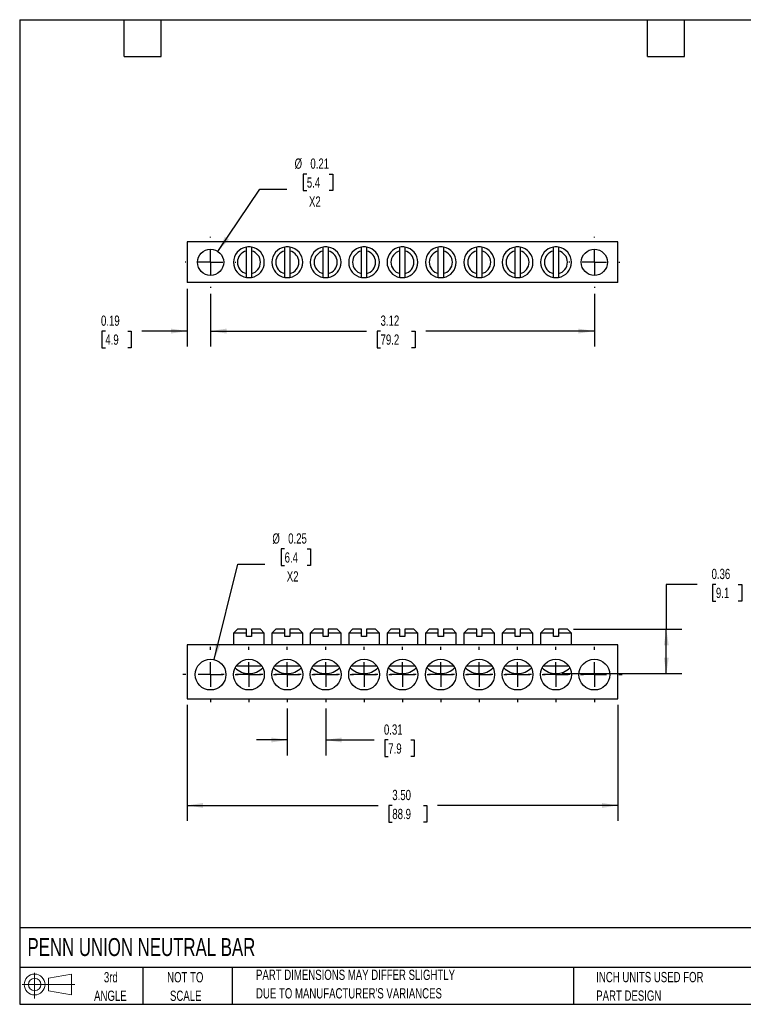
# Model space of a CAD drawing. Header units: inches. Extents: x 0.2 to 10.8, y 0.2 to 8.2.
# Tile 1 of 2: x 0.2 to 6.1, y 0.2 to 8.2. Entities that reach past the tile are written whole.
import ezdxf

# ---------------------------------------------------------------- set-up
doc = ezdxf.new("R2010")
doc.units = ezdxf.units.IN
doc.header["$MEASUREMENT"] = 0
doc.linetypes.add('CENTERX2', pattern=[0.8, 0.5, -0.1, 0.1, -0.1])
doc.layers.add('CENTER', color=40, linetype='CENTERX2')
doc.layers.add('SLD-DEFPOINTS', color=7, linetype='Continuous')
doc.layers.add('DIMENSIONS', color=140, linetype='Continuous', lineweight=25)
doc.layers.add('TEXT', color=140, linetype='Continuous', lineweight=25)
doc.styles.add('SLDTEXTSTYLE0', font='TXT', dxfattribs={"width": 0.7})
doc.dimstyles.new('SLDDIMSTYLE0', dxfattribs={"dimtxt": 0.084961, "dimasz": 0.13, "dimexe": 0, "dimexo": 0.0625, "dimgap": 0.02124, "dimtad": 0, "dimtih": 1, "dimtoh": 1, "dimrnd": 1e-09, "dimdsep": 46, "dimtxsty": 'SLDTEXTSTYLE0', "dimsah": 1, "dimcen": 0.09, "dimadec": 0, "dimazin": 2, "dimtfac": 1, "dimtofl": 0, "dimtmove": 0, "dimatfit": 3, "dimfxl": 0, "dimfrac": 2, "dimtolj": 1, "dimtzin": 12, "dimarcsym": 0})
doc.dimstyles.new('SLDDIMSTYLE1', dxfattribs={"dimtxt": 0.084961, "dimasz": 0.13, "dimexe": 0, "dimexo": 0.0625, "dimgap": 0.02124, "dimtad": 0, "dimtih": 1, "dimtoh": 1, "dimrnd": 1e-09, "dimzin": 4, "dimdsep": 46, "dimtxsty": 'SLDTEXTSTYLE0', "dimsah": 1, "dimcen": 0.09, "dimadec": 0, "dimazin": 1, "dimtfac": 1, "dimtofl": 0, "dimtmove": 0, "dimatfit": 3, "dimfxl": 0, "dimfrac": 2, "dimtolj": 1, "dimtzin": 12, "dimarcsym": 0})
doc.dimstyles.new('SLDDIMSTYLE2', dxfattribs={"dimtxt": 0.084961, "dimasz": 0.13, "dimexe": 0, "dimexo": 0.0625, "dimgap": 0.02124, "dimtad": 0, "dimtih": 1, "dimtoh": 1, "dimrnd": 1e-09, "dimdsep": 46, "dimtxsty": 'SLDTEXTSTYLE0', "dimsah": 1, "dimcen": 0.09, "dimadec": 0, "dimazin": 2, "dimtfac": 1, "dimtmove": 0, "dimatfit": 0, "dimfxl": 0, "dimfrac": 2, "dimtolj": 1, "dimtzin": 12, "dimarcsym": 0})
doc.dimstyles.new('SLDDIMSTYLE3', dxfattribs={"dimtxt": 0.084961, "dimasz": 0.13, "dimexe": 0, "dimexo": 0.0625, "dimgap": 0.02124, "dimtad": 0, "dimtih": 1, "dimtoh": 1, "dimrnd": 1e-09, "dimdsep": 46, "dimtxsty": 'SLDTEXTSTYLE0', "dimsah": 1, "dimcen": 0, "dimadec": 0, "dimazin": 2, "dimtfac": 1, "dimtofl": 0, "dimtmove": 0, "dimatfit": 3, "dimfxl": 0, "dimfrac": 2, "dimtolj": 1, "dimtzin": 12, "dimarcsym": 0})
doc.dimstyles.new('SLDDIMSTYLE4', dxfattribs={"dimtxt": 0.084961, "dimasz": 0.13, "dimexe": 0, "dimexo": 0.0625, "dimgap": 0.02124, "dimtad": 0, "dimtih": 1, "dimtoh": 1, "dimrnd": 1e-09, "dimzin": 12, "dimdsep": 46, "dimtxsty": 'SLDTEXTSTYLE0', "dimsah": 1, "dimcen": 0.09, "dimadec": 0, "dimazin": 3, "dimtfac": 1, "dimtofl": 0, "dimtmove": 0, "dimatfit": 3, "dimfxl": 0, "dimfrac": 2, "dimtolj": 1, "dimtzin": 12, "dimarcsym": 0})

# ---------------------------------------------------------------- blocks, each defined once
blk = doc.blocks.new('Block11')
at = {"color": 7, "linetype": 'Continuous', "lineweight": 18}
for p, q in [((0.1019, 0.2091), (0.1019, 0)), ((0.2157, 0.1641), (0.4006, 0.1981)), ((0.2157, 0.0628), (0.2157, 0.1641)), ((0.4006, 0.1981), (0.4006, 0.0288)), ((0, 0.1135), (0.4281, 0.1135)), ((0.2157, 0.0628), (0.4006, 0.0288))]:
    blk.add_line(p, q, dxfattribs=at)
for radius in [0.0846, 0.0506]:
    blk.add_circle((0.1019, 0.1135), radius, dxfattribs=at)
blk = doc.blocks.new('Block12')
at = {"layer": 'SLD-DEFPOINTS'}
blk.add_blockref('Block11', (0, 0), dxfattribs=at)
blk = doc.blocks.new('_D')
at = {"layer": 'DIMENSIONS'}
for p, q in [((5.7534, 3.6619), (5.5034, 3.6619)), ((5.5034, 3.6619), (5.5034, 3.2968)), ((5.9066, 3.6619), (5.8781, 3.6619)), ((5.8781, 3.6619), (5.8781, 3.5268)), ((6.0884, 3.6619), (6.1169, 3.6619)), ((6.1169, 3.6619), (6.1169, 3.5268)), ((5.8781, 3.5268), (5.9066, 3.5268)), ((6.1169, 3.5268), (6.0884, 3.5268)), ((4.7507, 3.2968), (5.6284, 3.2968)), ((5.5034, 2.9368), (5.5034, 3.2968)), ((4.657, 2.9368), (5.6284, 2.9368))]:
    blk.add_line(p, q, dxfattribs=at)
for points in [[(5.5034, 3.2968), (5.4834, 3.1668), (5.5234, 3.1668)], [(5.5034, 2.9368), (5.5234, 3.0668), (5.4834, 3.0668)]]:
    blk.add_solid(points, dxfattribs=at)
at = {"layer": 'DIMENSIONS', "char_height": 0.08333, "attachment_point": 1, "style": 'SLDTEXTSTYLE0'}
for s, insert in [('0.36', (5.8712, 3.7883)), ('9.1', (5.9066, 3.6343))]:
    blk.add_mtext(s, dxfattribs=dict(at, insert=insert))
blk = doc.blocks.new('_D_1')
at = {"layer": 'DIMENSIONS'}
for p, q in [((1.6097, 2.6821), (1.6097, 1.7409)), ((5.1097, 2.6821), (5.1097, 1.7409)), ((1.6097, 1.8659), (3.1621, 1.8659)), ((3.2772, 1.8659), (3.2487, 1.8659)), ((3.2487, 1.8659), (3.2487, 1.7309)), ((3.5297, 1.8659), (3.5582, 1.8659)), ((3.5582, 1.8659), (3.5582, 1.7309)), ((5.1097, 1.8659), (3.6448, 1.8659)), ((3.2487, 1.7309), (3.2772, 1.7309)), ((3.5582, 1.7309), (3.5297, 1.7309))]:
    blk.add_line(p, q, dxfattribs=at)
for points in [[(1.6097, 1.8659), (1.7397, 1.8459), (1.7397, 1.8859)], [(5.1097, 1.8659), (4.9797, 1.8859), (4.9797, 1.8459)]]:
    blk.add_solid(points, dxfattribs=at)
at = {"layer": 'DIMENSIONS', "char_height": 0.08333, "attachment_point": 1, "style": 'SLDTEXTSTYLE0'}
for s, insert in [('3.50', (3.2772, 1.9924)), ('88.9', (3.2772, 1.8383))]:
    blk.add_mtext(s, dxfattribs=dict(at, insert=insert))
blk = doc.blocks.new('_D_2')
at = {"layer": 'DIMENSIONS'}
for p, q in [((2.4243, 2.6539), (2.4243, 2.2727)), ((2.7361, 2.6539), (2.7361, 2.2727)), ((2.4243, 2.3977), (2.1743, 2.3977)), ((2.7361, 2.3977), (3.1296, 2.3977)), ((3.2447, 2.3977), (3.2162, 2.3977)), ((3.2162, 2.3977), (3.2162, 2.2627)), ((3.4265, 2.3977), (3.455, 2.3977)), ((3.455, 2.3977), (3.455, 2.2627)), ((3.2162, 2.2627), (3.2447, 2.2627)), ((3.455, 2.2627), (3.4265, 2.2627))]:
    blk.add_line(p, q, dxfattribs=at)
for points in [[(2.4243, 2.3977), (2.2943, 2.4177), (2.2943, 2.3777)], [(2.7361, 2.3977), (2.8661, 2.3777), (2.8661, 2.4177)]]:
    blk.add_solid(points, dxfattribs=at)
at = {"layer": 'DIMENSIONS', "char_height": 0.08333, "attachment_point": 1, "style": 'SLDTEXTSTYLE0'}
for s, insert in [('0.31', (3.2094, 2.5241)), ('7.9', (3.2447, 2.3701))]:
    blk.add_mtext(s, dxfattribs=dict(at, insert=insert))
blk = doc.blocks.new('_D_3')
at = {"layer": 'DIMENSIONS'}
for p, q in [((2.4025, 3.9501), (2.374, 3.9501)), ((2.374, 3.9501), (2.374, 3.8151)), ((2.5843, 3.9501), (2.6128, 3.9501)), ((2.6128, 3.9501), (2.6128, 3.8151)), ((1.8306, 3.0503), (2.0218, 3.8267)), ((2.0218, 3.8267), (2.2405, 3.8267)), ((2.374, 3.8151), (2.4025, 3.8151)), ((2.6128, 3.8151), (2.5843, 3.8151))]:
    blk.add_line(p, q, dxfattribs=at)
blk.add_solid([(1.8306, 3.0503), (1.8811, 3.1718), (1.8422, 3.1813)], dxfattribs=at)
at = {"layer": 'DIMENSIONS', "char_height": 0.08333, "attachment_point": 1, "style": 'SLDTEXTSTYLE0'}
for s, insert in [('%%c', (2.303, 4.0765)), ('0.25', (2.4313, 4.0765)), ('6.4', (2.4025, 3.9225)), ('X2', (2.42, 3.7684))]:
    blk.add_mtext(s, dxfattribs=dict(at, insert=insert))
blk = doc.blocks.new('SW_CENTERMARKSYMBOL_0')
at = {"layer": 'CENTER', "color": 0}
for p, q in [((0, 0.2), (0, 0.225)), ((0, 0), (0, 0.1)), ((-0.2, 0), (-0.225, 0)), ((0, 0), (-0.1, 0)), ((0, 0), (0, -0.1)), ((0, 0), (0.1, 0)), ((0.2, 0), (0.225, 0)), ((0, -0.2), (0, -0.225))]:
    blk.add_line(p, q, dxfattribs=at)
blk = doc.blocks.new('SW_CENTERMARKSYMBOL_1')
at = {"layer": 'CENTER', "color": 0}
for p, q in [((0, 0.2), (0, 0.225)), ((0, 0), (0, 0.1)), ((-0.2, 0), (-0.225, 0)), ((0, 0), (-0.1, 0)), ((0, 0), (0, -0.1)), ((0, 0), (0.1, 0)), ((0.2, 0), (0.225, 0)), ((0, -0.2), (0, -0.225))]:
    blk.add_line(p, q, dxfattribs=at)
blk = doc.blocks.new('SW_CENTERMARKSYMBOL_2')
at = {"layer": 'CENTER', "color": 0}
for p, q in [((0, 0.2), (0, 0.225)), ((0, 0), (0, 0.1)), ((-0.2, 0), (-0.225, 0)), ((0, 0), (-0.1, 0)), ((0, 0), (0, -0.1)), ((0, 0), (0.1, 0)), ((0.2, 0), (0.225, 0)), ((0, -0.2), (0, -0.225))]:
    blk.add_line(p, q, dxfattribs=at)
blk = doc.blocks.new('SW_CENTERMARKSYMBOL_3')
at = {"layer": 'CENTER', "color": 0}
for p, q in [((0, 0.2), (0, 0.225)), ((0, 0), (0, 0.1)), ((-0.2, 0), (-0.225, 0)), ((0, 0), (-0.1, 0)), ((0, 0), (0, -0.1)), ((0, 0), (0.1, 0)), ((0.2, 0), (0.225, 0)), ((0, -0.2), (0, -0.225))]:
    blk.add_line(p, q, dxfattribs=at)
blk = doc.blocks.new('SW_CENTERMARKSYMBOL_4')
at = {"layer": 'CENTER', "color": 0}
for p, q in [((0, 0.2), (0, 0.225)), ((0, 0), (0, 0.1)), ((-0.2, 0), (-0.225, 0)), ((0, 0), (-0.1, 0)), ((0, 0), (0, -0.1)), ((0, 0), (0.1, 0)), ((0.2, 0), (0.225, 0)), ((0, -0.2), (0, -0.225))]:
    blk.add_line(p, q, dxfattribs=at)
blk = doc.blocks.new('SW_CENTERMARKSYMBOL_5')
at = {"layer": 'CENTER', "color": 0}
for p, q in [((0, 0.2), (0, 0.225)), ((0, 0), (0, 0.1)), ((-0.2, 0), (-0.225, 0)), ((0, 0), (-0.1, 0)), ((0, 0), (0, -0.1)), ((0, 0), (0.1, 0)), ((0.2, 0), (0.225, 0)), ((0, -0.2), (0, -0.225))]:
    blk.add_line(p, q, dxfattribs=at)
blk = doc.blocks.new('SW_CENTERMARKSYMBOL_6')
at = {"layer": 'CENTER', "color": 0}
for p, q in [((0, 0.2), (0, 0.225)), ((0, 0), (0, 0.1)), ((-0.2, 0), (-0.225, 0)), ((0, 0), (-0.1, 0)), ((0, 0), (0, -0.1)), ((0, 0), (0.1, 0)), ((0.2, 0), (0.225, 0)), ((0, -0.2), (0, -0.225))]:
    blk.add_line(p, q, dxfattribs=at)
blk = doc.blocks.new('SW_CENTERMARKSYMBOL_7')
at = {"layer": 'CENTER', "color": 0}
for p, q in [((0, 0.2), (0, 0.225)), ((0, 0), (0, 0.1)), ((-0.2, 0), (-0.225, 0)), ((0, 0), (-0.1, 0)), ((0, 0), (0, -0.1)), ((0, 0), (0.1, 0)), ((0.2, 0), (0.225, 0)), ((0, -0.2), (0, -0.225))]:
    blk.add_line(p, q, dxfattribs=at)
blk = doc.blocks.new('SW_CENTERMARKSYMBOL_8')
at = {"layer": 'CENTER', "color": 0}
for p, q in [((0, 0.2), (0, 0.225)), ((0, 0), (0, 0.1)), ((-0.2, 0), (-0.225, 0)), ((0, 0), (-0.1, 0)), ((0, 0), (0, -0.1)), ((0, 0), (0.1, 0)), ((0.2, 0), (0.225, 0)), ((0, -0.2), (0, -0.225))]:
    blk.add_line(p, q, dxfattribs=at)
blk = doc.blocks.new('SW_CENTERMARKSYMBOL_9')
at = {"layer": 'CENTER', "color": 0}
for p, q in [((0, 0.2), (0, 0.225)), ((0, 0), (0, 0.1)), ((-0.2, 0), (-0.225, 0)), ((0, 0), (-0.1, 0)), ((0, 0), (0, -0.1)), ((0, 0), (0.1, 0)), ((0.2, 0), (0.225, 0)), ((0, -0.2), (0, -0.225))]:
    blk.add_line(p, q, dxfattribs=at)
blk = doc.blocks.new('SW_CENTERMARKSYMBOL_10')
at = {"layer": 'CENTER', "color": 0}
for p, q in [((0, 0.2), (0, 0.225)), ((0, 0), (0, 0.1)), ((-0.2, 0), (-0.225, 0)), ((0, 0), (-0.1, 0)), ((0, 0), (0, -0.1)), ((0, 0), (0.1, 0)), ((0.2, 0), (0.225, 0)), ((0, -0.2), (0, -0.225))]:
    blk.add_line(p, q, dxfattribs=at)
blk = doc.blocks.new('_D_6')
at = {"layer": 'DIMENSIONS'}
for p, q in [((1.8007, 6.0225), (1.8007, 5.595)), ((4.9188, 6.0225), (4.9188, 5.595)), ((1.8007, 5.72), (3.0669, 5.72)), ((3.182, 5.72), (3.1535, 5.72)), ((3.1535, 5.72), (3.1535, 5.585)), ((3.4345, 5.72), (3.463, 5.72)), ((3.463, 5.72), (3.463, 5.585)), ((4.9188, 5.72), (3.5496, 5.72)), ((3.1535, 5.585), (3.182, 5.585)), ((3.463, 5.585), (3.4345, 5.585))]:
    blk.add_line(p, q, dxfattribs=at)
for points in [[(1.8007, 5.72), (1.9307, 5.7), (1.9307, 5.74)], [(4.9188, 5.72), (4.7888, 5.74), (4.7888, 5.7)]]:
    blk.add_solid(points, dxfattribs=at)
at = {"layer": 'DIMENSIONS', "char_height": 0.08333, "attachment_point": 1, "style": 'SLDTEXTSTYLE0'}
for s, insert in [('3.12', (3.182, 5.8464)), ('79.2', (3.182, 5.6924))]:
    blk.add_mtext(s, dxfattribs=dict(at, insert=insert))
blk = doc.blocks.new('_D_7')
at = {"layer": 'DIMENSIONS'}
for p, q in [((1.6097, 6.0637), (1.6097, 5.595)), ((1.8007, 6.0225), (1.8007, 5.595)), ((0.9458, 5.72), (0.9173, 5.72)), ((0.9173, 5.72), (0.9173, 5.585)), ((1.1276, 5.72), (1.1561, 5.72)), ((1.1561, 5.72), (1.1561, 5.585)), ((1.6097, 5.72), (1.2427, 5.72)), ((1.8007, 5.72), (2.0507, 5.72)), ((0.9173, 5.585), (0.9458, 5.585)), ((1.1561, 5.585), (1.1276, 5.585))]:
    blk.add_line(p, q, dxfattribs=at)
for points in [[(1.6097, 5.72), (1.4797, 5.74), (1.4797, 5.7)], [(1.8007, 5.72), (1.9307, 5.7), (1.9307, 5.74)]]:
    blk.add_solid(points, dxfattribs=at)
at = {"layer": 'DIMENSIONS', "char_height": 0.08333, "attachment_point": 1, "style": 'SLDTEXTSTYLE0'}
for s, insert in [('0.19', (0.9105, 5.8464)), ('4.9', (0.9458, 5.6924))]:
    blk.add_mtext(s, dxfattribs=dict(at, insert=insert))
blk = doc.blocks.new('_D_8')
at = {"layer": 'DIMENSIONS'}
for p, q in [((2.583, 6.996), (2.5544, 6.996)), ((2.5544, 6.996), (2.5544, 6.8609)), ((2.7648, 6.996), (2.7933, 6.996)), ((2.7933, 6.996), (2.7933, 6.8609)), ((1.8604, 6.3672), (2.2022, 6.8726)), ((2.2022, 6.8726), (2.421, 6.8726)), ((2.5544, 6.8609), (2.583, 6.8609)), ((2.7933, 6.8609), (2.7648, 6.8609))]:
    blk.add_line(p, q, dxfattribs=at)
blk.add_solid([(1.8604, 6.3672), (1.9498, 6.4637), (1.9166, 6.4861)], dxfattribs=at)
at = {"layer": 'DIMENSIONS', "char_height": 0.08333, "attachment_point": 1, "style": 'SLDTEXTSTYLE0'}
for s, insert in [('%%c', (2.4835, 7.1224)), ('0.21', (2.6118, 7.1224)), ('5.4', (2.583, 6.9684)), ('X2', (2.6005, 6.8143))]:
    blk.add_mtext(s, dxfattribs=dict(at, insert=insert))
blk = doc.blocks.new('SW_CENTERMARKSYMBOL_11')
at = {"layer": 'CENTER', "color": 0}
for p, q in [((0, 0.2), (0, 0.2065)), ((0, 0), (0, 0.1)), ((-0.2, 0), (-0.2065, 0)), ((0, 0), (-0.1, 0)), ((0, 0), (0, -0.1)), ((0, 0), (0.1, 0)), ((0.2, 0), (0.2065, 0)), ((0, -0.2), (0, -0.2065))]:
    blk.add_line(p, q, dxfattribs=at)
blk = doc.blocks.new('SW_CENTERMARKSYMBOL_12')
at = {"layer": 'CENTER', "color": 0}
for p, q in [((0, 0.2), (0, 0.2065)), ((0, 0), (0, 0.1)), ((-0.2, 0), (-0.2065, 0)), ((0, 0), (-0.1, 0)), ((0, 0), (0, -0.1)), ((0, 0), (0.1, 0)), ((0.2, 0), (0.2065, 0)), ((0, -0.2), (0, -0.2065))]:
    blk.add_line(p, q, dxfattribs=at)

msp = doc.modelspace()

# ---------------------------------------------------------------- linework, layer by layer
for p, q in [((5.1097, 6.4444), (1.6097, 6.4444)), ((1.6097, 6.4444), (1.6097, 6.1137)), ((5.1097, 6.1137), (5.1097, 6.4444)), ((2.092, 6.1876), (2.092, 6.3705)), ((2.133, 6.3705), (2.133, 6.1876)), ((2.4038, 6.1876), (2.4038, 6.3705)), ((2.4448, 6.3705), (2.4448, 6.1876)), ((2.7156, 6.1876), (2.7156, 6.3705)), ((2.7566, 6.3705), (2.7566, 6.1876)), ((3.0274, 6.1876), (3.0274, 6.3705)), ((3.0684, 6.3705), (3.0684, 6.1876)), ((3.3392, 6.1876), (3.3392, 6.3705)), ((3.3802, 6.3705), (3.3802, 6.1876)), ((3.651, 6.1876), (3.651, 6.3705)), ((3.692, 6.3705), (3.692, 6.1876)), ((3.9629, 6.1876), (3.9629, 6.3705)), ((4.0039, 6.3705), (4.0039, 6.1876)), ((4.2747, 6.1876), (4.2747, 6.3705)), ((4.3157, 6.3705), (4.3157, 6.1876)), ((4.5865, 6.1876), (4.5865, 6.3705)), ((4.6275, 6.3705), (4.6275, 6.1876)), ((5.1097, 6.1137), (1.6097, 6.1137)), ((2.0187, 3.2968), (1.9875, 3.2656)), ((2.092, 3.2968), (2.0187, 3.2968)), ((2.2062, 3.2968), (2.133, 3.2968)), ((2.2375, 3.2656), (2.2062, 3.2968)), ((2.3306, 3.2968), (2.2993, 3.2656)), ((2.4038, 3.2968), (2.3306, 3.2968)), ((2.5181, 3.2968), (2.4448, 3.2968)), ((2.5493, 3.2656), (2.5181, 3.2968)), ((2.6424, 3.2968), (2.6111, 3.2656)), ((2.7156, 3.2968), (2.6424, 3.2968)), ((2.8299, 3.2968), (2.7566, 3.2968)), ((2.8611, 3.2656), (2.8299, 3.2968)), ((2.9542, 3.2968), (2.9229, 3.2656)), ((3.0274, 3.2968), (2.9542, 3.2968)), ((3.1417, 3.2968), (3.0684, 3.2968)), ((3.1729, 3.2656), (3.1417, 3.2968)), ((3.266, 3.2968), (3.2347, 3.2656)), ((3.3392, 3.2968), (3.266, 3.2968)), ((3.4535, 3.2968), (3.3802, 3.2968)), ((3.4847, 3.2656), (3.4535, 3.2968)), ((3.5778, 3.2968), (3.5465, 3.2656)), ((3.651, 3.2968), (3.5778, 3.2968)), ((3.7653, 3.2968), (3.692, 3.2968)), ((3.7965, 3.2656), (3.7653, 3.2968)), ((3.8896, 3.2968), (3.8584, 3.2656)), ((3.9629, 3.2968), (3.8896, 3.2968)), ((4.0771, 3.2968), (4.0039, 3.2968)), ((4.1084, 3.2656), (4.0771, 3.2968)), ((4.2014, 3.2968), (4.1702, 3.2656)), ((4.2747, 3.2968), (4.2014, 3.2968)), ((4.3889, 3.2968), (4.3157, 3.2968)), ((4.4202, 3.2656), (4.3889, 3.2968)), ((4.5132, 3.2968), (4.482, 3.2656)), ((4.5865, 3.2968), (4.5132, 3.2968)), ((4.7007, 3.2968), (4.6275, 3.2968)), ((4.732, 3.2656), (4.7007, 3.2968)), ((1.9875, 3.2656), (1.9875, 3.1718)), ((2.092, 3.2656), (1.9875, 3.2656)), ((2.092, 3.2388), (2.092, 3.2656)), ((2.133, 3.2388), (2.092, 3.2388)), ((2.133, 3.2656), (2.133, 3.2388)), ((2.2375, 3.2656), (2.133, 3.2656)), ((2.2375, 3.1718), (2.2375, 3.2656)), ((2.2993, 3.2656), (2.2993, 3.1718)), ((2.4038, 3.2656), (2.2993, 3.2656)), ((2.4038, 3.2388), (2.4038, 3.2656)), ((2.4448, 3.2388), (2.4038, 3.2388)), ((2.4448, 3.2656), (2.4448, 3.2388)), ((2.5493, 3.2656), (2.4448, 3.2656)), ((2.5493, 3.1718), (2.5493, 3.2656)), ((2.6111, 3.2656), (2.6111, 3.1718)), ((2.7156, 3.2656), (2.6111, 3.2656)), ((2.7156, 3.2388), (2.7156, 3.2656)), ((2.7566, 3.2388), (2.7156, 3.2388)), ((2.7566, 3.2656), (2.7566, 3.2388)), ((2.8611, 3.2656), (2.7566, 3.2656)), ((2.8611, 3.1718), (2.8611, 3.2656)), ((2.9229, 3.2656), (2.9229, 3.1718)), ((3.0274, 3.2656), (2.9229, 3.2656)), ((3.0274, 3.2388), (3.0274, 3.2656)), ((3.0684, 3.2388), (3.0274, 3.2388)), ((3.0684, 3.2656), (3.0684, 3.2388)), ((3.1729, 3.2656), (3.0684, 3.2656)), ((3.1729, 3.1718), (3.1729, 3.2656)), ((3.2347, 3.2656), (3.2347, 3.1718)), ((3.3392, 3.2656), (3.2347, 3.2656)), ((3.3392, 3.2388), (3.3392, 3.2656)), ((3.3802, 3.2388), (3.3392, 3.2388)), ((3.3802, 3.2656), (3.3802, 3.2388)), ((3.4847, 3.2656), (3.3802, 3.2656)), ((3.4847, 3.1718), (3.4847, 3.2656)), ((3.5465, 3.2656), (3.5465, 3.1718)), ((3.651, 3.2656), (3.5465, 3.2656)), ((3.651, 3.2388), (3.651, 3.2656)), ((3.692, 3.2388), (3.651, 3.2388)), ((3.692, 3.2656), (3.692, 3.2388)), ((3.7965, 3.2656), (3.692, 3.2656)), ((3.7965, 3.1718), (3.7965, 3.2656)), ((3.8584, 3.2656), (3.8584, 3.1718)), ((3.9629, 3.2656), (3.8584, 3.2656)), ((3.9629, 3.2388), (3.9629, 3.2656)), ((4.0039, 3.2388), (3.9629, 3.2388)), ((4.0039, 3.2656), (4.0039, 3.2388)), ((4.1084, 3.2656), (4.0039, 3.2656)), ((4.1084, 3.1718), (4.1084, 3.2656)), ((4.1702, 3.2656), (4.1702, 3.1718)), ((4.2747, 3.2656), (4.1702, 3.2656)), ((4.2747, 3.2388), (4.2747, 3.2656)), ((4.3157, 3.2388), (4.2747, 3.2388)), ((4.3157, 3.2656), (4.3157, 3.2388)), ((4.4202, 3.2656), (4.3157, 3.2656)), ((4.4202, 3.1718), (4.4202, 3.2656)), ((4.482, 3.2656), (4.482, 3.1718)), ((4.5865, 3.2656), (4.482, 3.2656)), ((4.5865, 3.2388), (4.5865, 3.2656)), ((4.6275, 3.2388), (4.5865, 3.2388)), ((4.6275, 3.2656), (4.6275, 3.2388)), ((4.732, 3.2656), (4.6275, 3.2656)), ((4.732, 3.1718), (4.732, 3.2656)), ((5.1097, 3.1718), (1.6097, 3.1718)), ((1.6097, 3.1718), (1.6097, 2.7321)), ((5.1097, 2.7321), (5.1097, 3.1718)), ((2.0089, 2.9989), (2.2161, 2.9989)), ((2.3207, 2.9989), (2.5279, 2.9989)), ((2.6325, 2.9989), (2.8397, 2.9989)), ((2.9443, 2.9989), (3.1515, 2.9989)), ((3.2561, 2.9989), (3.4634, 2.9989)), ((3.5679, 2.9989), (3.7752, 2.9989)), ((3.8797, 2.9989), (4.087, 2.9989)), ((4.1916, 2.9989), (4.3988, 2.9989)), ((4.5034, 2.9989), (4.7106, 2.9989)), ((1.6097, 2.7321), (5.1097, 2.7321))]:
    msp.add_line(p, q)
for centre, radius in [((1.8007, 6.279), 0.1065), ((4.9188, 6.279), 0.1065), ((1.8007, 2.9289), 0.125), ((2.1125, 2.9289), 0.125), ((2.4243, 2.9289), 0.125), ((2.7361, 2.9289), 0.125), ((3.0479, 2.9289), 0.125), ((3.3597, 2.9289), 0.125), ((3.6715, 2.9289), 0.125), ((3.9834, 2.9289), 0.125), ((4.2952, 2.9289), 0.125), ((4.607, 2.9289), 0.125), ((4.9188, 2.9289), 0.125)]:
    msp.add_circle(centre, radius)
for centre, radius, start, end in [((2.1125, 6.279), 0.125, 99.43915, 260.56085), ((2.1125, 6.279), 0.125, 80.56085, 99.43915), ((2.1125, 6.279), 0.125, 279.43915, 80.56085), ((2.4243, 6.279), 0.125, 99.43915, 260.56085), ((2.4243, 6.279), 0.125, 80.56085, 99.43915), ((2.4243, 6.279), 0.125, 279.43915, 80.56085), ((2.7361, 6.279), 0.125, 99.43915, 260.56085), ((2.7361, 6.279), 0.125, 80.56085, 99.43915), ((2.7361, 6.279), 0.125, 279.43915, 80.56085), ((3.0479, 6.279), 0.125, 99.43915, 260.56085), ((3.0479, 6.279), 0.125, 80.56085, 99.43915), ((3.0479, 6.279), 0.125, 279.43915, 80.56085), ((3.3597, 6.279), 0.125, 99.43915, 260.56085), ((3.3597, 6.279), 0.125, 80.56085, 99.43915), ((3.3597, 6.279), 0.125, 279.43915, 80.56085), ((3.6715, 6.279), 0.125, 99.43915, 260.56085), ((3.6715, 6.279), 0.125, 80.56085, 99.43915), ((3.6715, 6.279), 0.125, 279.43915, 80.56085), ((3.9834, 6.279), 0.125, 99.43915, 260.56085), ((3.9834, 6.279), 0.125, 80.56085, 99.43915), ((3.9834, 6.279), 0.125, 279.43915, 80.56085), ((4.2952, 6.279), 0.125, 99.43915, 260.56085), ((4.2952, 6.279), 0.125, 80.56085, 99.43915), ((4.2952, 6.279), 0.125, 279.43915, 80.56085), ((4.607, 6.279), 0.125, 99.43915, 260.56085), ((4.607, 6.279), 0.125, 80.56085, 99.43915), ((4.607, 6.279), 0.125, 279.43915, 80.56085), ((2.1125, 6.279), 0.0937, 102.63073, 257.36927), ((2.1125, 6.279), 0.0937, 282.63073, 77.36927), ((2.4243, 6.279), 0.0937, 102.63073, 257.36927), ((2.4243, 6.279), 0.0937, 282.63073, 77.36927), ((2.7361, 6.279), 0.0937, 102.63073, 257.36927), ((2.7361, 6.279), 0.0937, 282.63073, 77.36927), ((3.0479, 6.279), 0.0937, 102.63073, 257.36927), ((3.0479, 6.279), 0.0937, 282.63073, 77.36927), ((3.3597, 6.279), 0.0937, 102.63073, 257.36927), ((3.3597, 6.279), 0.0937, 282.63073, 77.36927), ((3.6715, 6.279), 0.0937, 102.63073, 257.36927), ((3.6715, 6.279), 0.0937, 282.63073, 77.36927), ((3.9834, 6.279), 0.0937, 102.63073, 257.36927), ((3.9834, 6.279), 0.0937, 282.63073, 77.36927), ((4.2952, 6.279), 0.0937, 102.63073, 257.36927), ((4.2952, 6.279), 0.0937, 282.63073, 77.36927), ((4.607, 6.279), 0.0937, 102.63073, 257.36927), ((4.607, 6.279), 0.0937, 282.63073, 77.36927), ((2.1125, 6.279), 0.125, 260.56085, 279.43915), ((2.4243, 6.279), 0.125, 260.56085, 279.43915), ((2.7361, 6.279), 0.125, 260.56085, 279.43915), ((3.0479, 6.279), 0.125, 260.56085, 279.43915), ((3.3597, 6.279), 0.125, 260.56085, 279.43915), ((3.6715, 6.279), 0.125, 260.56085, 279.43915), ((3.9834, 6.279), 0.125, 260.56085, 279.43915), ((4.2952, 6.279), 0.125, 260.56085, 279.43915), ((4.607, 6.279), 0.125, 260.56085, 279.43915), ((2.1125, 3.0938), 0.157, 224.38435, 315.61565), ((2.4243, 3.0938), 0.157, 224.38435, 315.61565), ((2.7361, 3.0938), 0.157, 224.38435, 315.61565), ((3.0479, 3.0938), 0.157, 224.38435, 315.61565), ((3.3597, 3.0938), 0.157, 224.38435, 315.61565), ((3.6715, 3.0938), 0.157, 224.38435, 315.61565), ((3.9834, 3.0938), 0.157, 224.38435, 315.61565), ((4.2952, 3.0938), 0.157, 224.38435, 315.61565), ((4.607, 3.0938), 0.157, 224.38435, 315.61565)]:
    msp.add_arc(centre, radius, start, end)
for points in [[(2.092, 6.3705), (2.092, 6.3812), (2.092, 6.3918), (2.092, 6.4023)], [(2.133, 6.4023), (2.133, 6.3918), (2.133, 6.3812), (2.133, 6.3705)], [(2.4038, 6.3705), (2.4038, 6.3812), (2.4038, 6.3918), (2.4038, 6.4023)], [(2.4448, 6.4023), (2.4448, 6.3918), (2.4448, 6.3812), (2.4448, 6.3705)], [(2.7156, 6.3705), (2.7156, 6.3812), (2.7156, 6.3918), (2.7156, 6.4023)], [(2.7566, 6.4023), (2.7566, 6.3918), (2.7566, 6.3812), (2.7566, 6.3705)], [(3.0274, 6.3705), (3.0274, 6.3812), (3.0274, 6.3918), (3.0274, 6.4023)], [(3.0684, 6.4023), (3.0684, 6.3918), (3.0684, 6.3812), (3.0684, 6.3705)], [(3.3392, 6.3705), (3.3392, 6.3812), (3.3392, 6.3918), (3.3392, 6.4023)], [(3.3802, 6.4023), (3.3802, 6.3918), (3.3802, 6.3812), (3.3802, 6.3705)], [(3.651, 6.3705), (3.651, 6.3812), (3.651, 6.3918), (3.651, 6.4023)], [(3.692, 6.4023), (3.692, 6.3918), (3.692, 6.3812), (3.692, 6.3705)], [(3.9629, 6.3705), (3.9629, 6.3812), (3.9629, 6.3918), (3.9629, 6.4023)], [(4.0039, 6.4023), (4.0039, 6.3918), (4.0039, 6.3812), (4.0039, 6.3705)], [(4.2747, 6.3705), (4.2747, 6.3812), (4.2747, 6.3918), (4.2747, 6.4023)], [(4.3157, 6.4023), (4.3157, 6.3918), (4.3157, 6.3812), (4.3157, 6.3705)], [(4.5865, 6.3705), (4.5865, 6.3812), (4.5865, 6.3918), (4.5865, 6.4023)], [(4.6275, 6.4023), (4.6275, 6.3918), (4.6275, 6.3812), (4.6275, 6.3705)], [(2.092, 6.1557), (2.092, 6.1663), (2.092, 6.1769), (2.092, 6.1876)], [(2.133, 6.1876), (2.133, 6.1769), (2.133, 6.1663), (2.133, 6.1557)], [(2.4038, 6.1557), (2.4038, 6.1663), (2.4038, 6.1769), (2.4038, 6.1876)], [(2.4448, 6.1876), (2.4448, 6.1769), (2.4448, 6.1663), (2.4448, 6.1557)], [(2.7156, 6.1557), (2.7156, 6.1663), (2.7156, 6.1769), (2.7156, 6.1876)], [(2.7566, 6.1876), (2.7566, 6.1769), (2.7566, 6.1663), (2.7566, 6.1557)], [(3.0274, 6.1557), (3.0274, 6.1663), (3.0274, 6.1769), (3.0274, 6.1876)], [(3.0684, 6.1876), (3.0684, 6.1769), (3.0684, 6.1663), (3.0684, 6.1557)], [(3.3392, 6.1557), (3.3392, 6.1663), (3.3392, 6.1769), (3.3392, 6.1876)], [(3.3802, 6.1876), (3.3802, 6.1769), (3.3802, 6.1663), (3.3802, 6.1557)], [(3.651, 6.1557), (3.651, 6.1663), (3.651, 6.1769), (3.651, 6.1876)], [(3.692, 6.1876), (3.692, 6.1769), (3.692, 6.1663), (3.692, 6.1557)], [(3.9629, 6.1557), (3.9629, 6.1663), (3.9629, 6.1769), (3.9629, 6.1876)], [(4.0039, 6.1876), (4.0039, 6.1769), (4.0039, 6.1663), (4.0039, 6.1557)], [(4.2747, 6.1557), (4.2747, 6.1663), (4.2747, 6.1769), (4.2747, 6.1876)], [(4.3157, 6.1876), (4.3157, 6.1769), (4.3157, 6.1663), (4.3157, 6.1557)], [(4.5865, 6.1557), (4.5865, 6.1663), (4.5865, 6.1769), (4.5865, 6.1876)], [(4.6275, 6.1876), (4.6275, 6.1769), (4.6275, 6.1663), (4.6275, 6.1557)], [(2.092, 3.2656), (2.092, 3.276), (2.092, 3.2865), (2.092, 3.2968)], [(2.133, 3.2968), (2.133, 3.2865), (2.133, 3.276), (2.133, 3.2656)], [(2.4038, 3.2656), (2.4038, 3.276), (2.4038, 3.2865), (2.4038, 3.2968)], [(2.4448, 3.2968), (2.4448, 3.2865), (2.4448, 3.276), (2.4448, 3.2656)], [(2.7156, 3.2656), (2.7156, 3.276), (2.7156, 3.2865), (2.7156, 3.2968)], [(2.7566, 3.2968), (2.7566, 3.2865), (2.7566, 3.276), (2.7566, 3.2656)], [(3.0274, 3.2656), (3.0274, 3.276), (3.0274, 3.2865), (3.0274, 3.2968)], [(3.0684, 3.2968), (3.0684, 3.2865), (3.0684, 3.276), (3.0684, 3.2656)], [(3.3392, 3.2656), (3.3392, 3.276), (3.3392, 3.2865), (3.3392, 3.2968)], [(3.3802, 3.2968), (3.3802, 3.2865), (3.3802, 3.276), (3.3802, 3.2656)], [(3.651, 3.2656), (3.651, 3.276), (3.651, 3.2865), (3.651, 3.2968)], [(3.692, 3.2968), (3.692, 3.2865), (3.692, 3.276), (3.692, 3.2656)], [(3.9629, 3.2656), (3.9629, 3.276), (3.9629, 3.2865), (3.9629, 3.2968)], [(4.0039, 3.2968), (4.0039, 3.2865), (4.0039, 3.276), (4.0039, 3.2656)], [(4.2747, 3.2656), (4.2747, 3.276), (4.2747, 3.2865), (4.2747, 3.2968)], [(4.3157, 3.2968), (4.3157, 3.2865), (4.3157, 3.276), (4.3157, 3.2656)], [(4.5865, 3.2656), (4.5865, 3.276), (4.5865, 3.2865), (4.5865, 3.2968)], [(4.6275, 3.2968), (4.6275, 3.2865), (4.6275, 3.276), (4.6275, 3.2656)]]:
    msp.add_open_spline(points, degree=3)
at = {"layer": 'TEXT'}
for p, q in [((0.25, 8.25), (10.75, 8.25)), ((0.25, 8.25), (0.25, 0.25)), ((1.1, 7.95), (1.1, 8.25)), ((1.4, 7.95), (1.4, 8.25)), ((5.35, 7.95), (5.35, 8.25)), ((5.65, 7.95), (5.65, 8.25)), ((1.1, 7.95), (1.4, 7.95)), ((5.35, 7.95), (5.65, 7.95)), ((10.75, 0.8711), (0.25, 0.8711)), ((10.75, 0.55), (0.25, 0.55)), ((1.25, 0.55), (1.25, 0.25)), ((1.9768, 0.55), (1.9768, 0.25)), ((4.7499, 0.55), (4.7499, 0.25)), ((0.25, 0.25), (10.75, 0.25))]:
    msp.add_line(p, q, dxfattribs=at)

# ---------------------------------------------------------------- block references
at = {"layer": 'CENTER'}
for name, p in [('SW_CENTERMARKSYMBOL_11', (1.8007, 6.279)), ('SW_CENTERMARKSYMBOL_12', (4.9188, 6.279)), ('SW_CENTERMARKSYMBOL_1', (1.8007, 2.9289)), ('SW_CENTERMARKSYMBOL_0', (2.1125, 2.9289)), ('SW_CENTERMARKSYMBOL_2', (2.4243, 2.9289)), ('SW_CENTERMARKSYMBOL_3', (2.7361, 2.9289)), ('SW_CENTERMARKSYMBOL_4', (3.0479, 2.9289)), ('SW_CENTERMARKSYMBOL_5', (3.3597, 2.9289)), ('SW_CENTERMARKSYMBOL_6', (3.6715, 2.9289)), ('SW_CENTERMARKSYMBOL_7', (3.9834, 2.9289)), ('SW_CENTERMARKSYMBOL_8', (4.2952, 2.9289)), ('SW_CENTERMARKSYMBOL_9', (4.607, 2.9289)), ('SW_CENTERMARKSYMBOL_10', (4.9188, 2.9289))]:
    msp.add_blockref(name, p, dxfattribs=at)
at = {"layer": 'SLD-DEFPOINTS'}
msp.add_blockref('Block12', (0.2692, 0.2974), dxfattribs=at)

# ---------------------------------------------------------------- texts
at = {"layer": 'TEXT', "style": 'SLDTEXTSTYLE0'}
for s, insert, char_height, attachment_point in [('PENN UNION NEUTRAL BAR', (0.3136, 0.7881), 0.145833, 1), ('3rd', (0.9906, 0.5117), 0.08333, 2), ('NOT TO', (1.5951, 0.5117), 0.08333, 2), ('PART DIMENSIONS MAY DIFFER SLIGHTLY', (2.1701, 0.5315), 0.083333, 1), ('INCH UNITS USED FOR', (4.9342, 0.5129), 0.083333, 1), ('ANGLE', (0.9868, 0.3612), 0.08333, 2), ('SCALE', (1.5989, 0.3612), 0.08333, 2), ("DUE TO MANUFACTURER'S VARIANCES", (2.1701, 0.381), 0.083333, 1), ('PART DESIGN', (4.9342, 0.3624), 0.083333, 1)]:
    msp.add_mtext(s, dxfattribs=dict(at, insert=insert, char_height=char_height, attachment_point=attachment_point))

# ---------------------------------------------------------------- dimensions: what is measured, and where the dimension line sits
at = {"layer": 'DIMENSIONS'}
for p1, p2, picture, middle in [((1.741, 6.1908), (1.8604, 6.3672), '_D_8', (2.6739, 6.9165)), ((1.7708, 2.8076), (1.8306, 3.0503), '_D_3', (2.4934, 3.8706))]:
    dim = msp.add_diameter_dim_2p(p1=p1, p2=p2, text='<>\\PX2', dimstyle='SLDDIMSTYLE3', dxfattribs=at)
    dim.commit()
    dim.dimension.update_dxf_attribs({"geometry": picture, "text_midpoint": middle, "dimtype": 163})
for base, p1, p2, dimstyle, picture, middle in [((1.6097, 5.72), (1.8007, 6.0725), (1.6097, 6.1137), 'SLDDIMSTYLE2', '_D_7', (1.0367, 5.72)), ((4.9188, 5.72), (1.8007, 6.0725), (4.9188, 6.0725), 'SLDDIMSTYLE4', '_D_6', (3.3083, 5.72)), ((2.7361, 2.3977), (2.4243, 2.7039), (2.7361, 2.7039), 'SLDDIMSTYLE2', '_D_2', (3.3356, 2.3977))]:
    dim = msp.add_linear_dim(base=base, p1=p1, p2=p2, dimstyle=dimstyle, dxfattribs=at)
    dim.commit()
    dim.dimension.update_dxf_attribs({"geometry": picture, "text_midpoint": middle, "dimtype": 160})
for base, p1, p2, angle, dimstyle, picture, middle in [((5.5034, 3.2968), (4.607, 2.9368), (4.7007, 3.2968), 90, 'SLDDIMSTYLE0', '_D', (5.5034, 3.6619)), ((5.1097, 1.8659), (1.6097, 2.7321), (5.1097, 2.7321), 0, 'SLDDIMSTYLE1', '_D_1', (3.4034, 1.8659))]:
    dim = msp.add_linear_dim(base=base, p1=p1, p2=p2, angle=angle, dimstyle=dimstyle, dxfattribs=at)
    dim.commit()
    dim.dimension.update_dxf_attribs({"geometry": picture, "text_midpoint": middle, "dimtype": 160})

doc.saveas('drawing.dxf')
